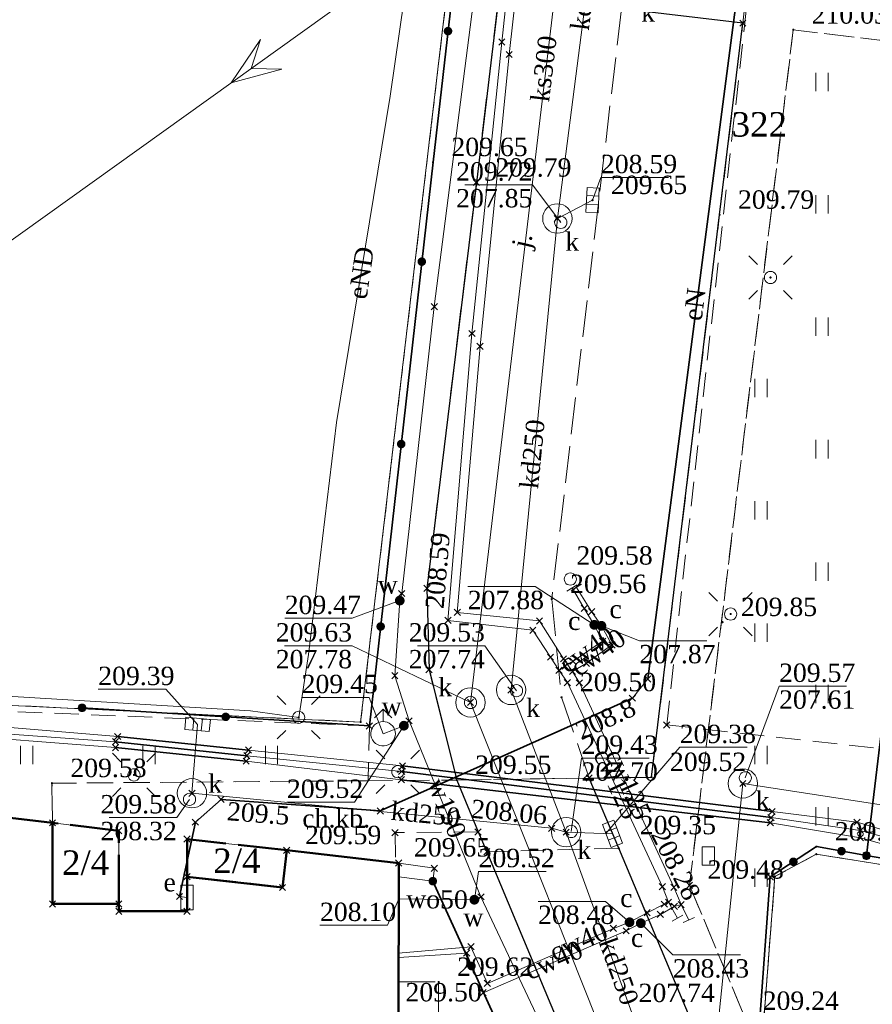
# Model space of a CAD drawing. Extents: x 7414218 to 7427513, y 5544630 to 5555035.
# Tile 12 of 46: x 7419563 to 7419598, y 5549513 to 5549553. Entities that reach past the tile are written whole.
import ezdxf
from ezdxf.enums import TextEntityAlignment as Align

# ---------------------------------------------------------------- set-up
doc = ezdxf.new("R2010")
doc.units = 0
for name, pattern in [('PRZER1-1', [1, 0.5, -0.5]), ('PRZER2-1', [1.5, 1, -0.5]), ('PRZER3-1', [2, 1.5, -0.5]), ('PRZER4-1', [2.5, 2, -0.5])]:
    doc.linetypes.add(name, pattern=pattern)
doc.layers.get('0').update_dxf_attribs({"linetype": 'CONTINUOUS'})
for name, color, linetype, lineweight in [('EGBA', 7, 'CONTINUOUS', 50), ('EGBA_O', 7, 'CONTINUOUS', 50), ('EGBN', 7, 'CONTINUOUS', 18), ('EGBP', 7, 'CONTINUOUS', 18), ('EGBU', 7, 'CONTINUOUS', 50), ('EGDE', 7, 'CONTINUOUS', 18), ('EGDE_O', 7, 'CONTINUOUS', 18), ('EGPG', 7, 'CONTINUOUS', 18), ('GUPPRZ_O', 7, 'CONTINUOUS', 18), ('GUPZCP', 7, 'CONTINUOUS', 18), ('OTDN', 7, 'CONTINUOUS', 18), ('OTKC', 7, 'CONTINUOUS', 18), ('OTKC_O', 7, 'CONTINUOUS', 18), ('OTKJ', 7, 'CONTINUOUS', 18), ('OTKJ_O', 7, 'CONTINUOUS', 18), ('OTKK', 7, 'CONTINUOUS', 25), ('OTKU', 7, 'CONTINUOUS', 18), ('OTOO', 7, 'CONTINUOUS', 35), ('OTRS', 7, 'CONTINUOUS', 13), ('OTRS_O', 7, 'CONTINUOUS', 13), ('OTZT', 7, 'CONTINUOUS', 18), ('SUEO', 7, 'CONTINUOUS', 18), ('SULO', 7, 'CONTINUOUS', 35), ('SUPK', 7, 'CONTINUOUS', 18), ('SUPW', 7, 'CONTINUOUS', 18), ('SUPW_O', 7, 'CONTINUOUS', 18)]:
    doc.layers.add(name, color=color, linetype=linetype, lineweight=lineweight)
for name, color, linetype, lineweight, true_color in [('EGUG', 7, 'CONTINUOUS', 18, 0x008000), ('GSPPRB', 7, 'CONTINUOUS', 18, 0x80ffff), ('SUCP', 7, 'CONTINUOUS', 18, 0xd200d2), ('SUCP_O', 7, 'CONTINUOUS', 18, 0xd200d2), ('SUCW', 7, 'CONTINUOUS', 18, 0xd200d2), ('SUCW_O', 7, 'CONTINUOUS', 18, 0xd200d2), ('SUEP', 1, 'CONTINUOUS', 18, 0xff0000), ('SUEP_O', 1, 'CONTINUOUS', 18, 0xff0000), ('SUES', 1, 'CONTINUOUS', 18, 0xff0000), ('SUES_O', 1, 'CONTINUOUS', 18, 0xff0000), ('SUKK', 7, 'CONTINUOUS', 18, 0x803300), ('SUKP', 7, 'CONTINUOUS', 18, 0x803300), ('SUKP_O', 7, 'CONTINUOUS', 18, 0x803300), ('SUWH', 5, 'CONTINUOUS', 18, 0x0000ff), ('SUWP', 5, 'CONTINUOUS', 18, 0x0000ff), ('SUWP_O', 5, 'CONTINUOUS', 18, 0x0000ff), ('SUWW', 5, 'CONTINUOUS', 18, 0x0000ff), ('SUWW_O', 5, 'CONTINUOUS', 18, 0x0000ff)]:
    doc.layers.add(name, color=color, linetype=linetype, lineweight=lineweight, true_color=true_color)
doc.styles.add('Times New Roman', font='times.ttf')

# ---------------------------------------------------------------- blocks, each defined once
blk = doc.blocks.new('GSPWPS1')
blk.add_hatch(color=0).paths.add_polyline_path([(-0.045, 0), (-0.043467, -0.011647), (-0.038971, -0.0225), (-0.03182, -0.03182), (-0.0225, -0.038971), (-0.011647, -0.043467), (0, -0.045), (0.011647, -0.043467), (0.0225, -0.038971), (0.03182, -0.03182), (0.038971, -0.0225), (0.043467, -0.011647), (0.045, 0), (0.043467, 0.011647), (0.038971, 0.0225), (0.03182, 0.03182), (0.0225, 0.038971), (0.011647, 0.043467), (0, 0.045), (-0.011647, 0.043467), (-0.0225, 0.038971), (-0.03182, 0.03182), (-0.038971, 0.0225), (-0.043467, 0.011647)])
blk = doc.blocks.new('GSSUTR1')
at = {"color": 0}
for points in [[(-0.25666, 0.36165), (-0.25666, -0.38835)], [(0.24334, -0.38835), (0.24334, 0.36165)]]:
    blk.add_lwpolyline(points, dxfattribs=at)
blk = doc.blocks.new('GUPIKP1_1')
at = {"color": 0}
blk.add_lwpolyline([(0, 0.25), (0.064705, 0.241481), (0.125, 0.216506), (0.176777, 0.176777), (0.216506, 0.125), (0.241481, 0.064705), (0.25, 0), (0.241481, -0.064705), (0.216506, -0.125), (0.176777, -0.176777), (0.125, -0.216506), (0.064705, -0.241481), (0, -0.25), (-0.064705, -0.241481), (-0.125, -0.216506), (-0.176777, -0.176777), (-0.216506, -0.125), (-0.241481, -0.064705), (-0.25, 0), (-0.241481, 0.064705), (-0.216506, 0.125), (-0.176777, 0.176777), (-0.125, 0.216506), (-0.064705, 0.241481)], close=True, dxfattribs=at)
blk = doc.blocks.new('GUPIKP1_3')
at = {"color": 0}
blk.add_lwpolyline([(0.375, -0.25), (-0.375, -0.25), (-0.375, 0.25), (0.375, 0.25)], close=True, dxfattribs=at)
blk = doc.blocks.new('GUPIWZ1_1')
at = {"color": 0}
blk.add_lwpolyline([(0, 0.25), (0.064705, 0.241481), (0.125, 0.216506), (0.176777, 0.176777), (0.216506, 0.125), (0.241481, 0.064705), (0.25, 0), (0.241481, -0.064705), (0.216506, -0.125), (0.176777, -0.176777), (0.125, -0.216506), (0.064705, -0.241481), (0, -0.25), (-0.064705, -0.241481), (-0.125, -0.216506), (-0.176777, -0.176777), (-0.216506, -0.125), (-0.241481, -0.064705), (-0.25, 0), (-0.241481, 0.064705), (-0.216506, 0.125), (-0.176777, 0.176777), (-0.125, 0.216506), (-0.064705, 0.241481)], close=True, dxfattribs=at)
blk = doc.blocks.new('GUPKKS1')
at = {"color": 0}
blk.add_lwpolyline([(0.5, -0.25), (-0.5, -0.25), (-0.5, 0.25), (0.5, 0.25)], close=True, dxfattribs=at)
for points in [[(-0.175, -0.25), (-0.175, 0.25)], [(0.175, -0.25), (0.175, 0.25)]]:
    blk.add_lwpolyline(points, dxfattribs=at)
blk = doc.blocks.new('GUPWZA1')
blk.add_hatch(color=0).paths.add_polyline_path([(-0.2, 0), (-0.193185, -0.051764), (-0.173205, -0.1), (-0.141421, -0.141421), (-0.1, -0.173205), (-0.051764, -0.193185), (0, -0.2), (0.051764, -0.193185), (0.1, -0.173205), (0.141421, -0.141421), (0.173205, -0.1), (0.193185, -0.051764), (0.2, 0), (0.193185, 0.051764), (0.173205, 0.1), (0.141421, 0.141421), (0.1, 0.173205), (0.051764, 0.193185), (0, 0.2), (-0.051764, 0.193185), (-0.1, 0.173205), (-0.141421, 0.141421), (-0.173205, 0.1), (-0.193185, 0.051764)])
blk = doc.blocks.new('GUPWDT1')
at = {"color": 0}
for points in [[(-0.353553, 0.646447), (0, 1), (0.353553, 0.646447)], [(0, 0.5), (0, 1)]]:
    blk.add_lwpolyline(points, dxfattribs=at)
blk.add_lwpolyline([(0, 0.5), (0.086824, 0.492404), (0.17101, 0.469846), (0.25, 0.433013), (0.321394, 0.383022), (0.383022, 0.321394), (0.433013, 0.25), (0.469846, 0.17101), (0.492404, 0.086824), (0.5, 0), (0.492404, -0.086824), (0.469846, -0.17101), (0.433013, -0.25), (0.377875, -0.32743), (0.309079, -0.393027), (0.229113, -0.444418), (0.140866, -0.479746), (0.047528, -0.497736), (-0.047528, -0.497736), (-0.140866, -0.479746), (-0.229113, -0.444418), (-0.309079, -0.393027), (-0.377875, -0.32743), (-0.433013, -0.25), (-0.4725, -0.163534), (-0.494911, -0.071157), (-0.499434, 0.023791), (-0.485906, 0.117879), (-0.454816, 0.207708), (-0.407288, 0.290028), (-0.34504, 0.361867), (-0.27032, 0.420627), (-0.185831, 0.464184), (-0.094626, 0.490964)], close=True, dxfattribs=at)
blk = doc.blocks.new('GUPESE1')
at = {"color": 0}
blk.add_lwpolyline([(-0.5, -0.25), (-0.5, 0.25), (0.5, 0.25), (0.5, -0.25)], close=True, dxfattribs=at)
blk = doc.blocks.new('GUPELA2')
blk.add_hatch(color=0).paths.add_polyline_path([(-0.001087, 0.044987), (0.011881, 0.043403), (0.021281, 0.03965), (0.030065, 0.033482), (0.038133, 0.023893), (0.043117, 0.012881), (0.044986, 0.001113), (0.044323, -0.007777), (0.040557, -0.019497), (0.033417, -0.030138), (0.024849, -0.037517), (0.013788, -0.042836), (0.002013, -0.044955), (-0.00982, -0.043916), (-0.020466, -0.040077), (-0.029541, -0.033946), (-0.036867, -0.025804), (-0.04187, -0.01649), (-0.04461, -0.005909), (-0.044532, 0.006476), (-0.041285, 0.017903), (-0.034764, 0.028574), (-0.024479, 0.03776), (-0.013449, 0.042943)])
at = {"color": 0}
for points in [[(-0.883883, 0.883883), (-0.53033, 0.53033)], [(0.883883, 0.883883), (0.53033, 0.53033)], [(-0.883883, -0.883883), (-0.53033, -0.53033)], [(0.883883, -0.883883), (0.53033, -0.53033)]]:
    blk.add_lwpolyline(points, dxfattribs=at)
blk = doc.blocks.new('GUPELA1')
at = {"color": 0}
blk.add_lwpolyline([(0, 0.25), (0.064705, 0.241481), (0.125, 0.216506), (0.176777, 0.176777), (0.216506, 0.125), (0.241481, 0.064705), (0.25, 0), (0.241481, -0.064705), (0.216506, -0.125), (0.176777, -0.176777), (0.125, -0.216506), (0.064705, -0.241481), (0, -0.25), (-0.064705, -0.241481), (-0.125, -0.216506), (-0.176777, -0.176777), (-0.216506, -0.125), (-0.241481, -0.064705), (-0.25, 0), (-0.241481, 0.064705), (-0.216506, 0.125), (-0.176777, 0.176777), (-0.125, 0.216506), (-0.064705, 0.241481)], close=True, dxfattribs=at)
blk = doc.blocks.new('GUPCZA1')
blk.add_hatch(color=0).paths.add_polyline_path([(-0.2, 0), (-0.193185, -0.051764), (-0.173205, -0.1), (-0.141421, -0.141421), (-0.1, -0.173205), (-0.051764, -0.193185), (0, -0.2), (0.051764, -0.193185), (0.1, -0.173205), (0.141421, -0.141421), (0.173205, -0.1), (0.193185, -0.051764), (0.2, 0), (0.193185, 0.051764), (0.173205, 0.1), (0.141421, 0.141421), (0.1, 0.173205), (0.051764, 0.193185), (0, 0.2), (-0.051764, 0.193185), (-0.1, 0.173205), (-0.141421, 0.141421), (-0.173205, 0.1), (-0.193185, 0.051764)])
blk = doc.blocks.new('GUPZCP1')
at = {"color": 0}
blk.add_lwpolyline([(0, 0.25), (0, -0.25)], dxfattribs=at)
blk = doc.blocks.new('GEPPGD1_2')
blk.add_hatch(color=0).paths.add_polyline_path([(0, -0.045), (0.013906, -0.042798), (0.02645, -0.036406), (0.036406, -0.02645), (0.042798, -0.013906), (0.045, 0), (0.042798, 0.013906), (0.036406, 0.02645), (0.02645, 0.036406), (0.013906, 0.042798), (0, 0.045), (-0.013906, 0.042798), (-0.02645, 0.036406), (-0.036406, 0.02645), (-0.042798, 0.013906), (-0.045, 0), (-0.042798, -0.013906), (-0.036406, -0.02645), (-0.02645, -0.036406), (-0.013906, -0.042798)])
blk = doc.blocks.new('GSPPRB0')
at = {"color": 0, "lineweight": 18}
for points in [[(-0.12726, -0.12726), (0.12726, 0.12726)], [(-0.12726, 0.12726), (0.12726, -0.12726)]]:
    blk.add_lwpolyline(points, dxfattribs=at)
blk = doc.blocks.new('GSLKOG1')
blk.add_hatch(color=0).paths.add_polyline_path([(-0.175, 0), (-0.169037, -0.045293), (-0.151554, -0.0875), (-0.123744, -0.123744), (-0.0875, -0.151554), (-0.045293, -0.169037), (0, -0.175), (0.045293, -0.169037), (0.0875, -0.151554), (0.123744, -0.123744), (0.151554, -0.0875), (0.169037, -0.045293), (0.175, 0), (0.169037, 0.045293), (0.151554, 0.0875), (0.123744, 0.123744), (0.0875, 0.151554), (0.045293, 0.169037), (0, 0.175), (-0.045293, 0.169037), (-0.0875, 0.151554), (-0.123744, 0.123744), (-0.151554, 0.0875), (-0.169037, 0.045293)])
blk = doc.blocks.new('KOLO')
blk.add_hatch(color=0).paths.add_polyline_path([(-0.175, 0), (-0.169037, -0.045293), (-0.151554, -0.0875), (-0.123744, -0.123744), (-0.0875, -0.151554), (-0.045293, -0.169037), (0, -0.175), (0.045293, -0.169037), (0.0875, -0.151554), (0.123744, -0.123744), (0.151554, -0.0875), (0.169037, -0.045293), (0.175, 0), (0.169037, 0.045293), (0.151554, 0.0875), (0.123744, 0.123744), (0.0875, 0.151554), (0.045293, 0.169037), (0, 0.175), (-0.045293, 0.169037), (-0.0875, 0.151554), (-0.123744, 0.123744), (-0.151554, 0.0875), (-0.169037, 0.045293)])
blk = doc.blocks.new('SUEP3')
at = {"color": 0}
blk.add_lwpolyline([(0, 0), (-1, -0.75), (1, 0), (-1, 0.75)], close=True, dxfattribs=at)

msp = doc.modelspace()

# ---------------------------------------------------------------- linework, layer by layer
at = {"layer": 'EGBA', "linetype": 'PRZER4-1', "lineweight": 50, "elevation": 10.18}
for points in [[(7419567.02, 5549520.03), (7419564.31, 5549520.35), (7419564.31, 5549517.04), (7419567.02, 5549517.04)], [(7419573.88, 5549519.23), (7419569.81, 5549519.69), (7419569.81, 5549518.15), (7419573.71, 5549517.71)]]:
    msp.add_lwpolyline(points, close=True, dxfattribs=at)
at = {"layer": 'EGBN', "linetype": 'Continuous', "lineweight": 18, "elevation": 10.18}
msp.add_lwpolyline([(7419573.88, 5549519.23), (7419573.71, 5549517.71), (7419569.81, 5549518.15), (7419569.81, 5549516.74), (7419567.02, 5549516.74), (7419567.02, 5549517.04), (7419564.31, 5549517.04), (7419564.31, 5549520.35), (7419558.41, 5549521.05), (7419558.39, 5549492.58), (7419560.05, 5549492.58), (7419560.06, 5549490.14), (7419566.88, 5549490.24), (7419566.87, 5549485.94), (7419577.28, 5549488.52), (7419575.33, 5549496.62), (7419572.33, 5549496.6), (7419572.32, 5549498.5), (7419576.52, 5549498.52), (7419576.51, 5549501.72), (7419578.43, 5549501.72), (7419578.46, 5549518.71)], close=True, dxfattribs=at)
at = {"layer": 'EGBP', "linetype": 'PRZER2-1', "lineweight": 18, "elevation": 10.18}
msp.add_lwpolyline([(7419617.24, 5549520.35), (7419623.52, 5549519.65), (7419624.11, 5549524.97), (7419626.44, 5549524.71), (7419629.39, 5549524.43), (7419635, 5549575), (7419632.06, 5549575.33), (7419616.61, 5549577.04), (7419612.16, 5549577.51), (7419611.65, 5549577.57), (7419610.7, 5549571.15), (7419611.46, 5549571.11), (7419611.39, 5549570.5), (7419610.5, 5549562.51), (7419598.88, 5549563.7), (7419598.07, 5549556.08), (7419593, 5549556.64), (7419589.41, 5549524.35), (7419601.76, 5549522.98), (7419602.45, 5549529.25), (7419606.83, 5549528.76), (7419606.95, 5549530.69), (7419618.06, 5549525.63)], close=True, dxfattribs=at)
at = {"layer": 'EGBU', "linetype": 'Continuous', "lineweight": 50, "elevation": 10.18}
msp.add_lwpolyline([(7419573.88, 5549519.23), (7419573.71, 5549517.71), (7419569.81, 5549518.15), (7419569.81, 5549516.74), (7419567.02, 5549516.74), (7419567.02, 5549517.04), (7419564.31, 5549517.04), (7419564.31, 5549520.35), (7419558.41, 5549521.05), (7419558.38, 5549485.9), (7419566.87, 5549485.94), (7419577.28, 5549488.52), (7419575.33, 5549496.62), (7419572.33, 5549496.6), (7419572.32, 5549498.5), (7419578.42, 5549498.53), (7419578.46, 5549518.71)], close=True, dxfattribs=at)
at = {"layer": 'EGDE', "linetype": 'Continuous', "lineweight": 18, "elevation": 10.22}
for points in [[(7419584.48, 5549588.54), (7419590.93, 5549644.33), (7419562.5, 5549640.55), (7419548.95, 5549525.8), (7419576.9, 5549524.47), (7419583.97, 5549584.15)], [(7419584.48, 5549588.54), (7419583.97, 5549584.15), (7419576.9, 5549524.47), (7419548.95, 5549525.8), (7419545.1, 5549496.74), (7419544.93, 5549489.31), (7419544.8, 5549485.24), (7419544.69, 5549480.72), (7419544.89, 5549471.11), (7419565, 5549479.26), (7419573.33, 5549482.63), (7419584.47, 5549486.29), (7419591.52, 5549488.59), (7419593.29, 5549511.25), (7419593.83, 5549518.16), (7419595.52, 5549519.07), (7419603.49, 5549517.81), (7419614.36, 5549516.53), (7419624.13, 5549514.33), (7419632.7, 5549512.77), (7419633.93, 5549522.72), (7419641.13, 5549581.31), (7419641.23, 5549582.15)], [(7419660.8, 5549517.44), (7419655.34, 5549518.51), (7419646.21, 5549520.31), (7419633.93, 5549522.72), (7419632.7, 5549512.77), (7419624.13, 5549514.33), (7419614.36, 5549516.53), (7419603.49, 5549517.81), (7419595.52, 5549519.07), (7419593.83, 5549518.16), (7419593.29, 5549511.25), (7419606.11, 5549508.44), (7419612.4, 5549507.07), (7419623.07, 5549505.87), (7419627.28, 5549505.28), (7419641.46, 5549502.34), (7419654.23, 5549500.83), (7419657.28, 5549503.25)]]:
    msp.add_lwpolyline(points, close=True, dxfattribs=at)
at = {"layer": 'EGUG', "linetype": 'PRZER1-1', "lineweight": 18, "elevation": 10.08}
for points in [[(7419576.9, 5549524.47), (7419583.97, 5549584.15), (7419584.48, 5549588.54), (7419590.93, 5549644.33), (7419562.5, 5549640.55), (7419548.95, 5549525.8)], [(7419584.47, 5549486.29), (7419591.52, 5549488.59), (7419593.29, 5549511.25), (7419593.83, 5549518.16), (7419595.52, 5549519.07), (7419603.49, 5549517.81), (7419614.36, 5549516.53), (7419624.13, 5549514.33), (7419632.7, 5549512.77), (7419633.93, 5549522.72), (7419641.13, 5549581.31), (7419641.23, 5549582.15), (7419584.48, 5549588.54), (7419583.97, 5549584.15), (7419576.9, 5549524.47), (7419548.95, 5549525.8), (7419545.1, 5549496.74), (7419544.93, 5549489.31), (7419544.8, 5549485.24), (7419544.69, 5549480.72), (7419544.89, 5549471.11), (7419565, 5549479.26), (7419573.33, 5549482.63)], [(7419624.13, 5549514.33), (7419614.36, 5549516.53), (7419603.49, 5549517.81), (7419595.52, 5549519.07), (7419593.83, 5549518.16), (7419593.29, 5549511.25), (7419606.11, 5549508.44), (7419612.4, 5549507.07), (7419623.07, 5549505.87), (7419627.28, 5549505.28), (7419641.46, 5549502.34), (7419654.23, 5549500.83), (7419657.28, 5549503.25), (7419660.8, 5549517.44), (7419655.34, 5549518.51), (7419646.21, 5549520.31), (7419633.93, 5549522.72), (7419632.7, 5549512.77)]]:
    msp.add_lwpolyline(points, close=True, dxfattribs=at)
at = {"layer": 'GUPPRZ_O', "linetype": 'Continuous', "lineweight": 13, "elevation": 10.8, "flags": 128}
for points in [[(7419585.08, 5549544.88), (7419583.92, 5549546.415), (7419581.16, 5549546.415)], [(7419586.38, 5549545.79), (7419586.72, 5549546.718), (7419589.48, 5549546.718)], [(7419586.45, 5549528.44), (7419584.04, 5549530.002), (7419581.28, 5549530.002)], [(7419578.5, 5549529.43), (7419576.56, 5549528.708), (7419573.8, 5549528.708)], [(7419586.74, 5549528.4), (7419588.29, 5549527.792), (7419591.05, 5549527.792)], [(7419581.39, 5549525.27), (7419576.55, 5549527.585), (7419573.79, 5549527.585)], [(7419583.27, 5549525.75), (7419581.98, 5549527.585), (7419579.22, 5549527.585)], [(7419592.62, 5549522.19), (7419594, 5549525.935), (7419596.76, 5549525.935)], [(7419570.24, 5549524.37), (7419568.94, 5549525.807), (7419566.18, 5549525.807)], [(7419577.82, 5549523.99), (7419577.25, 5549525.477), (7419574.49, 5549525.477)], [(7419578.67, 5549524.32), (7419576.65, 5549521.197), (7419573.89, 5549521.197)], [(7419586.92, 5549519.91), (7419589.94, 5549523.437), (7419592.7, 5549523.437)], [(7419585.51, 5549520), (7419585.93, 5549522.995), (7419588.69, 5549522.995)], [(7419569.91, 5549521.31), (7419569.39, 5549520.565), (7419566.63, 5549520.565)], [(7419581.55, 5549517.21), (7419581.72, 5549518.368), (7419584.48, 5549518.368)], [(7419578.46, 5549517.25), (7419578, 5549516.168), (7419575.24, 5549516.168)], [(7419587.89, 5549516.29), (7419586.91, 5549517.142), (7419584.15, 5549517.142)], [(7419588.35, 5549516.25), (7419589.66, 5549514.952), (7419592.42, 5549514.952)]]:
    msp.add_lwpolyline(points, dxfattribs=at)
at = {"layer": 'OTDN', "linetype": 'Continuous', "lineweight": 18, "elevation": 10.18}
msp.add_lwpolyline([(7419579.85, 5549517.97), (7419578.46, 5549518.15), (7419578.46, 5549518.71), (7419579.917, 5549518.496)], close=True, dxfattribs=at)
at = {"layer": 'OTKC', "linetype": 'PRZER2-1', "lineweight": 18, "elevation": 10.18}
for points in [[(7419590.48, 5549512.11), (7419587.45, 5549519.31), (7419586.24, 5549522.18), (7419588.79, 5549522.22), (7419591.57, 5549545.19), (7419592.52, 5549553.02), (7419592.85, 5549555.91)], [(7419604.28, 5549551.57), (7419594.58, 5549552.75), (7419590.34, 5549517.8), (7419592.58, 5549512.46)]]:
    msp.add_lwpolyline(points, dxfattribs=at)
msp.add_lwpolyline([(7419587.45, 5549519.31), (7419582.06, 5549519.17), (7419581.7, 5549519.98), (7419578.31, 5549519.95), (7419578.33, 5549518.725), (7419573.88, 5549519.23), (7419569.81, 5549519.69), (7419569.81, 5549518.15), (7419569.81, 5549516.74), (7419567.02, 5549516.74), (7419567.02, 5549517.04), (7419567.02, 5549520.03), (7419564.31, 5549520.35), (7419564.29, 5549521.97), (7419577.21, 5549522.07), (7419580.83, 5549522.1), (7419586.24, 5549522.18)], close=True, dxfattribs=at)
at = {"layer": 'OTKJ', "linetype": 'PRZER3-1', "lineweight": 18, "elevation": 10.18}
msp.add_lwpolyline([(7419584.71, 5549529.49), (7419585.11, 5549525.48), (7419586.24, 5549522.18), (7419580.83, 5549522.1), (7419579.7, 5549526.6), (7419579.61, 5549529.93), (7419581.63, 5549546.51), (7419583.87, 5549565.17), (7419585.23, 5549576.35), (7419590.3, 5549576.35), (7419590.22, 5549575.71), (7419590.1, 5549574.64), (7419589.25, 5549567.77), (7419588.78, 5549563.46), (7419587.9, 5549556.55), (7419587.56, 5549553.61)], close=True, dxfattribs=at)
at = {"layer": 'OTKK', "linetype": 'Continuous', "lineweight": 25, "elevation": 10.18}
msp.add_lwpolyline([(7419583.87, 5549565.17), (7419581.63, 5549546.51), (7419579.61, 5549529.93), (7419579.7, 5549526.6), (7419580.83, 5549522.1), (7419581.7, 5549519.98), (7419582.06, 5549519.17), (7419586.17, 5549509.34), (7419587.79, 5549506.26), (7419589.72, 5549503.95), (7419591.64, 5549502), (7419592.17, 5549508.76), (7419591.86, 5549509.38), (7419590.48, 5549512.11), (7419587.45, 5549519.31), (7419586.24, 5549522.18), (7419588.79, 5549522.22), (7419591.57, 5549545.19), (7419592.52, 5549553.02), (7419587.56, 5549553.61)], dxfattribs=at)
at = {"layer": 'OTKU', "linetype": 'PRZER3-1', "lineweight": 18, "elevation": 10.18}
msp.add_lwpolyline([(7419580.09, 5549508.31), (7419578.43, 5549508.31), (7419578.45, 5549513.85), (7419580.09, 5549513.85)], close=True, dxfattribs=at)
at = {"layer": 'OTOO', "linetype": 'Continuous', "lineweight": 35, "elevation": 10.18}
for points in [[(7419565.52, 5549525.05), (7419577.26, 5549524.31), (7419579.86, 5549547.34), (7419581.94, 5549565.5), (7419583.97, 5549583.38), (7419586.18, 5549602.37), (7419588.48, 5549621.66), (7419591.01, 5549644.3)], [(7419597.57, 5549519.01), (7419599.65, 5549536.35)], [(7419633.7, 5549522.75), (7419632.45, 5549512.99), (7419614.75, 5549516.05), (7419597.57, 5549519.01)], [(7419589.38, 5549463.31), (7419590.11, 5549473.61), (7419591.19, 5549485.95), (7419591.48, 5549488.61), (7419593.64, 5549518.14), (7419595.53, 5549519.38), (7419597.57, 5549519.01)], [(7419579.85, 5549517.97), (7419583.01, 5549511.03), (7419583.04, 5549507.92)]]:
    msp.add_lwpolyline(points, dxfattribs=at)
at = {"layer": 'OTZT', "linetype": 'PRZER2-1', "lineweight": 18, "elevation": 10.1}
for points in [[(7419592.58, 5549512.46), (7419590.34, 5549517.8), (7419594.58, 5549552.75), (7419604.28, 5549551.57)], [(7419549.4, 5549525.43), (7419577.26, 5549524.31), (7419577.21, 5549522.07), (7419564.29, 5549521.97), (7419564.31, 5549520.35), (7419558.41, 5549521.05)], [(7419607.07, 5549517.37), (7419597.57, 5549519.01), (7419595.53, 5549519.38), (7419593.64, 5549518.14), (7419591.48, 5549488.61), (7419582.87, 5549485.73), (7419572.82, 5549482.43), (7419566.84, 5549480.1)]]:
    msp.add_lwpolyline(points, dxfattribs=at)
at = {"layer": 'SUCP', "linetype": 'Continuous', "lineweight": 18, "elevation": 10.14}
for points in [[(7419585.01, 5549526.58), (7419584.66, 5549527.12), (7419583.94, 5549528.22), (7419580.47, 5549528.62), (7419581.45, 5549540.34), (7419582.67, 5549552.25), (7419583.94, 5549564.17), (7419585.59, 5549576.22), (7419590.84, 5549575.56)], [(7419585.56, 5549526.54), (7419585.19, 5549527.05), (7419584.21, 5549528.6), (7419580.85, 5549528.95), (7419581.78, 5549539.82), (7419582.97, 5549551.74), (7419584.3, 5549563.65), (7419585.86, 5549575.67), (7419590.888, 5549575.093)], [(7419585.54, 5549529.95), (7419586.04, 5549529.11), (7419586.45, 5549528.44), (7419586.79, 5549527.77), (7419585.58, 5549526.95), (7419585.26, 5549526.76), (7419585.01, 5549526.58)], [(7419585.72, 5549529.97), (7419586.34, 5549528.98), (7419586.74, 5549528.4), (7419587.17, 5549527.62), (7419586.13, 5549526.87), (7419585.56, 5549526.54)], [(7419589.48, 5549517.11), (7419589.23, 5549517.74), (7419585.35, 5549526.08), (7419585.01, 5549526.58)], [(7419590, 5549517.01), (7419589.7, 5549517.72), (7419585.84, 5549526.07), (7419585.56, 5549526.54)], [(7419578.45, 5549515.03), (7419581.41, 5549515.29), (7419582.08, 5549513.79), (7419587.23, 5549516.04), (7419587.89, 5549516.29), (7419588.61, 5549516.68), (7419589.31, 5549517.03), (7419589.48, 5549517.11)], [(7419589.48, 5549517.11), (7419589.85, 5549516.46)], [(7419578.45, 5549514.85), (7419581.23, 5549515.03), (7419581.91, 5549513.41), (7419587.75, 5549515.94), (7419588.35, 5549516.25), (7419589.15, 5549516.61), (7419589.72, 5549516.94), (7419590, 5549517.01)], [(7419590.31, 5549516.38), (7419590, 5549517.01)]]:
    msp.add_lwpolyline(points, dxfattribs=at)
at = {"layer": 'SUEP', "linetype": 'Continuous', "lineweight": 18, "elevation": 10.14}
for points in [[(7417746.358, 5549831.463), (7418038.81, 5549766.35), (7418280.02, 5549712.495), (7418523.432, 5549585.319), (7418752.973, 5549465.244), (7418900.78, 5549387.21), (7419156.21, 5549254.06), (7419188.28, 5549274.74), (7419308.66, 5549362.72), (7419462.94, 5549472.73), (7419590.72, 5549564.27), (7419591.77, 5549565.02)], [(7419582.09, 5549579.02), (7419582.28, 5549578.92), (7419578.11, 5549550.04), (7419575.92, 5549536.71), (7419574.77, 5549527.23), (7419574.37, 5549524.66), (7419572.4, 5549524.92), (7419561.76, 5549525.57), (7419523.01, 5549528.33), (7419517.32, 5549530.65), (7419514.73, 5549530.14)], [(7419548.836, 5549514.06), (7419549.961, 5549519.819), (7419550.164, 5549524.279), (7419551.642, 5549525.162), (7419566.976, 5549523.877), (7419572.322, 5549523.323), (7419578.613, 5549522.674), (7419593.718, 5549520.814), (7419597.186, 5549520.377), (7419599.092, 5549519.813), (7419602.219, 5549519.42), (7419623.589, 5549517.246), (7419629.852, 5549516.385), (7419630.785, 5549516.715), (7419631.087, 5549517.572), (7419633.249, 5549534.902), (7419634.99, 5549547.315), (7419635.664, 5549553.345), (7419637.39, 5549573.58), (7419637.97, 5549574.19)], [(7419569.81, 5549517.3), (7419569.5, 5549517.34), (7419570.15, 5549520.38), (7419571.2, 5549521.31), (7419577.705, 5549520.836), (7419588.006, 5549525.443), (7419588.633, 5549526.228), (7419592.632, 5549556.813), (7419593.553, 5549559.066), (7419593.801, 5549560.452), (7419593.97, 5549561.61), (7419595.61, 5549561.28)], [(7419548.836, 5549514.06), (7419550.428, 5549520.012), (7419550.497, 5549524.106), (7419551.693, 5549524.764), (7419566.885, 5549523.666), (7419572.253, 5549523.095), (7419578.582, 5549522.449), (7419593.673, 5549520.563), (7419597.316, 5549520.038), (7419598.925, 5549519.605), (7419602.265, 5549519.178), (7419623.665, 5549516.942), (7419629.758, 5549516.149), (7419630.937, 5549516.534), (7419631.414, 5549517.838), (7419633.575, 5549535.092), (7419633.777, 5549535.199)], [(7419633.777, 5549535.199), (7419631.664, 5549517.65), (7419631.031, 5549516.276), (7419629.779, 5549515.922), (7419623.657, 5549516.714), (7419602.25, 5549518.957), (7419598.79, 5549519.328), (7419597.327, 5549519.742), (7419593.645, 5549520.357), (7419578.563, 5549522.114), (7419572.224, 5549522.87), (7419566.885, 5549523.426), (7419552.028, 5549524.579), (7419550.875, 5549523.888), (7419550.662, 5549522.413), (7419549.66, 5549520.76)]]:
    msp.add_lwpolyline(points, dxfattribs=at)
at = {"layer": 'SUKP', "linetype": 'Continuous', "lineweight": 18, "elevation": 10.14}
for points in [[(7419587.29, 5549563.23), (7419584.94, 5549545.04)], [(7419587.73, 5549509.36), (7419581.39, 5549525.27), (7419584.9, 5549554.76)], [(7419584.94, 5549545.04), (7419586.38, 5549545.79)], [(7419585.3, 5549519.97), (7419583.05, 5549525.78), (7419584.94, 5549545.04)], [(7419570.01, 5549521.56), (7419570.24, 5549524.37)], [(7419588.03, 5549499.07), (7419590.15, 5549498.93), (7419592.52, 5549521.96), (7419601.01, 5549520.65)], [(7419585.3, 5549519.97), (7419584.71, 5549520.13), (7419570.01, 5549521.56)], [(7419585.3, 5549519.97), (7419589.45, 5549508.55)], [(7419585.3, 5549519.97), (7419587.19, 5549519.9)]]:
    msp.add_lwpolyline(points, dxfattribs=at)
at = {"layer": 'SULO', "linetype": 'Continuous', "lineweight": 35, "elevation": 10.12}
for points in [[(7419588.633, 5549526.228), (7419592.632, 5549556.813), (7419593.553, 5549559.066)], [(7419569.5, 5549517.34), (7419570.15, 5549520.38), (7419571.2, 5549521.31), (7419577.705, 5549520.836), (7419588.006, 5549525.443)], [(7419566.885, 5549523.666), (7419572.253, 5549523.095)], [(7419566.976, 5549523.877), (7419572.322, 5549523.323)], [(7419566.885, 5549523.426), (7419572.224, 5549522.87)], [(7419578.582, 5549522.449), (7419593.673, 5549520.563)], [(7419578.613, 5549522.674), (7419593.718, 5549520.814)], [(7419578.563, 5549522.114), (7419593.645, 5549520.357)]]:
    msp.add_lwpolyline(points, dxfattribs=at)
at = {"layer": 'SUPK', "linetype": 'Continuous', "lineweight": 18, "elevation": 10.14}
for points in [[(7419584.94, 5549544.44, -1), (7419584.94, 5549545.64, -1)], [(7419583.05, 5549525.18, -1), (7419583.05, 5549526.38, -1)], [(7419581.39, 5549524.67, -1), (7419581.39, 5549525.87, -1)], [(7419592.52, 5549521.36, -1), (7419592.52, 5549522.56, -1)], [(7419570.01, 5549520.96, -1), (7419570.01, 5549522.16, -1)], [(7419585.3, 5549519.37, -1), (7419585.3, 5549520.57, -1)]]:
    msp.add_lwpolyline(points, format="xyb", close=True, dxfattribs=at)
at = {"layer": 'SUWP', "linetype": 'Continuous', "lineweight": 18, "elevation": 10.14}
for points in [[(7419583.88, 5549572.68), (7419581.55, 5549554.25), (7419579.91, 5549541.44), (7419578.58, 5549529.72), (7419578.5, 5549529.43), (7419578.3, 5549526.36), (7419578.88, 5549524.52)], [(7419578.67, 5549524.32), (7419577.82, 5549523.99)], [(7419578.88, 5549524.52), (7419578.67, 5549524.32)], [(7419578.88, 5549524.52), (7419581.82, 5549517.33)], [(7419578.46, 5549517.25), (7419581.55, 5549517.21), (7419581.82, 5549517.33)], [(7419581.82, 5549517.33), (7419585.65, 5549509.18), (7419584.72, 5549497.62), (7419589.26, 5549492.46), (7419586.64, 5549460.76), (7419602.5, 5549457.03), (7419643.77, 5549447.5), (7419645.68, 5549447.1)]]:
    msp.add_lwpolyline(points, dxfattribs=at)

# ---------------------------------------------------------------- block references
at = {"layer": 'EGPG', "linetype": 'Continuous', "lineweight": 18}
for p in [(7419576.9, 5549524.47, 10.24), (7419595.52, 5549519.07, 10.24), (7419593.83, 5549518.16, 10.24)]:
    msp.add_blockref('GEPPGD1_2', p, dxfattribs=at)
at = {"layer": 'GSPPRB', "linetype": 'Continuous', "lineweight": 18}
for p in [(7419592.52, 5549553.02, 10.28), (7419582.67, 5549552.25, 10.28), (7419582.97, 5549551.74, 10.28), (7419581.63, 5549546.51, 10.28), (7419584.94, 5549545.04, 10.28), (7419579.91, 5549541.44, 10.28), (7419581.45, 5549540.34, 10.28), (7419581.78, 5549539.82, 10.28), (7419579.61, 5549529.93, 10.28), (7419578.58, 5549529.72, 10.28), (7419586.04, 5549529.11, 10.28), (7419580.47, 5549528.62, 10.28), (7419580.85, 5549528.95, 10.28), (7419584.21, 5549528.6, 10.28), (7419586.34, 5549528.98, 10.28), (7419583.94, 5549528.22, 10.28), (7419586.79, 5549527.77, 10.28), (7419587.17, 5549527.62, 10.28), (7419584.66, 5549527.12, 10.28), (7419585.19, 5549527.05, 10.28), (7419579.7, 5549526.6, 10.28), (7419585.01, 5549526.58, 10.28), (7419585.26, 5549526.76, 10.28), (7419585.58, 5549526.95, 10.28), (7419586.13, 5549526.87, 10.28), (7419578.3, 5549526.36, 10.28), (7419585.56, 5549526.54, 10.28), (7419588.633, 5549526.228, 10.28), (7419583.05, 5549525.78, 10.28), (7419585.35, 5549526.08, 10.28), (7419585.84, 5549526.07, 10.28), (7419588.006, 5549525.443, 10.28), (7419565.52, 5549525.05, 10.28), (7419581.39, 5549525.27, 10.28), (7419577.26, 5549524.31, 10.28), (7419578.88, 5549524.52, 10.28), (7419589.41, 5549524.35, 10.28), (7419566.976, 5549523.877, 10.28), (7419566.885, 5549523.666, 10.28), (7419566.885, 5549523.426, 10.28), (7419572.253, 5549523.095, 10.28), (7419572.322, 5549523.323, 10.28), (7419572.224, 5549522.87, 10.28), (7419578.613, 5549522.674, 10.28), (7419578.582, 5549522.449, 10.28), (7419586.24, 5549522.18, 10.28), (7419578.563, 5549522.114, 10.28), (7419592.52, 5549521.96, 10.28), (7419570.01, 5549521.56, 10.28), (7419571.2, 5549521.31, 10.28), (7419577.705, 5549520.836, 10.28), (7419593.673, 5549520.563, 10.28), (7419593.718, 5549520.814, 10.28), (7419564.31, 5549520.35, 10.28), (7419570.15, 5549520.38, 10.28), (7419593.645, 5549520.357, 10.28), (7419597.186, 5549520.377, 10.28), (7419567.02, 5549520.03, 10.28), (7419578.31, 5549519.95, 10.28), (7419581.7, 5549519.98, 10.28), (7419584.71, 5549520.13, 10.28), (7419585.3, 5549519.97, 10.28), (7419597.316, 5549520.038, 10.28), (7419597.327, 5549519.742, 10.28), (7419569.81, 5549519.69, 10.28), (7419573.88, 5549519.23, 10.28), (7419582.06, 5549519.17, 10.28), (7419597.57, 5549519.01, 10.28), (7419578.46, 5549518.71, 10.28), (7419569.81, 5549518.15, 10.28), (7419579.917, 5549518.496, 10.28), (7419593.64, 5549518.14, 10.28), (7419579.85, 5549517.97, 10.28), (7419589.23, 5549517.74, 10.28), (7419590.34, 5549517.8, 10.28), (7419569.5, 5549517.34, 10.28), (7419573.71, 5549517.71, 10.28), (7419581.82, 5549517.33, 10.28), (7419589.7, 5549517.72, 10.28), (7419564.31, 5549517.04, 10.28), (7419567.02, 5549517.04, 10.28), (7419567.02, 5549517.04, 10.28), (7419589.31, 5549517.03, 10.28), (7419589.48, 5549517.11, 10.28), (7419589.72, 5549516.94, 10.28), (7419590, 5549517.01, 10.28), (7419567.02, 5549516.74, 10.28), (7419569.81, 5549516.74, 10.28), (7419588.61, 5549516.68, 10.28), (7419589.15, 5549516.61, 10.28), (7419587.23, 5549516.04, 10.28), (7419587.75, 5549515.94, 10.28), (7419581.23, 5549515.03, 10.28), (7419581.41, 5549515.29, 10.28), (7419582.08, 5549513.79, 10.28), (7419581.91, 5549513.41, 10.28)]:
    msp.add_blockref('GSPPRB0', p, dxfattribs=at)
at = {"layer": 'GUPZCP', "linetype": 'Continuous', "lineweight": 18}
for p, rotation in [((7419585.54, 5549529.95, 10.16), 300.8936534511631), ((7419585.72, 5549529.97, 10.16), 302.1761717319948), ((7419589.85, 5549516.46, 10.16), 119.7079344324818), ((7419590.31, 5549516.38, 10.16), 114.5267988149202)]:
    msp.add_blockref('GUPZCP1', p, dxfattribs=dict(at, rotation=rotation))
at = {"layer": 'OTOO', "linetype": 'Continuous', "lineweight": 35}
for name, p, rotation in [('KOLO', (7419580.473, 5549552.694, 10.18), 83.46596150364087), ('KOLO', (7419580.473, 5549552.694, 10.18), 83.46596150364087), ('KOLO', (7419579.401, 5549543.278, 10.18), 83.55879611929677), ('KOLO', (7419579.401, 5549543.278, 10.18), 83.55879611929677), ('KOLO', (7419578.56, 5549535.825, 10.18), 83.55879611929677), ('KOLO', (7419578.56, 5549535.825, 10.18), 83.55879611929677), ('KOLO', (7419577.719, 5549528.372, 10.18), 83.55879611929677), ('KOLO', (7419577.719, 5549528.372, 10.18), 83.55879611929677), ('GSLKOG1', (7419565.52, 5549525.05, 10.18), 356.3932828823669), ('KOLO', (7419571.39, 5549524.68, 10.18), 356.3932828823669), ('KOLO', (7419571.39, 5549524.68, 10.18), 356.3932828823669), ('KOLO', (7419596.55, 5549519.195, 10.18), 349.7198712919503), ('KOLO', (7419596.55, 5549519.195, 10.18), 349.7198712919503), ('GSLKOG1', (7419597.57, 5549519.01, 10.18), 349.7198712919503), ('GSLKOG1', (7419597.57, 5549519.01, 10.18), 170.2242939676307), ('GSLKOG1', (7419597.57, 5549519.01, 10.18), 83.1598324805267), ('KOLO', (7419594.585, 5549518.76, 10.18), 33.2682657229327), ('KOLO', (7419594.585, 5549518.76, 10.18), 33.2682657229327), ('GSLKOG1', (7419579.85, 5549517.97, 10.18), 294.4812648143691), ('KOLO', (7419581.43, 5549514.5, 10.18), 294.4812648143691), ('KOLO', (7419581.43, 5549514.5, 10.18), 294.4812648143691)]:
    msp.add_blockref(name, p, dxfattribs=dict(at, rotation=rotation))
at = {"layer": 'OTRS', "linetype": 'Continuous', "lineweight": 13}
for p in [(7419594.58, 5549552.75, 10.08), (7419579.86, 5549547.34, 10.08), (7419581.65, 5549546.5, 10.08), (7419586.38, 5549545.79, 10.08), (7419591.57, 5549545.19, 10.08), (7419584.71, 5549529.49, 10.08), (7419591.69, 5549528.55, 10.08), (7419585.11, 5549525.48, 10.08), (7419564.29, 5549521.97, 10.08), (7419580.83, 5549522.1, 10.08), (7419588.79, 5549522.22, 10.08), (7419573.88, 5549519.23, 10.08), (7419587.45, 5549519.31, 10.08), (7419595.53, 5549519.38, 10.08), (7419578.33, 5549518.725, 10.08), (7419590.33, 5549517.82, 10.08), (7419580.09, 5549513.85, 10.08)]:
    msp.add_blockref('GSPWPS1', p, dxfattribs=at)
at = {"layer": 'OTZT', "linetype": 'Continuous', "lineweight": 18}
for p in [(7419595.765, 5549550.63, 10.1), (7419595.765, 5549545.63, 10.1), (7419595.765, 5549540.63, 10.1), (7419593.265, 5549538.13, 10.1), (7419595.765, 5549535.63, 10.1), (7419593.265, 5549533.13, 10.1), (7419595.765, 5549530.63, 10.1), (7419593.265, 5549528.13, 10.1), (7419595.765, 5549525.63, 10.1), (7419563.265, 5549523.13, 10.1), (7419568.265, 5549523.13, 10.1), (7419573.265, 5549523.13, 10.1), (7419593.265, 5549523.13, 10.1), (7419595.765, 5549520.63, 10.1), (7419593.265, 5549518.13, 10.1)]:
    msp.add_blockref('GSSUTR1', p, dxfattribs=at)
at = {"layer": 'SUCW', "linetype": 'Continuous', "lineweight": 18}
for p in [(7419586.45, 5549528.44, 10.16), (7419586.74, 5549528.4, 10.16), (7419587.89, 5549516.29, 10.16), (7419588.35, 5549516.25, 10.16)]:
    msp.add_blockref('GUPCZA1', p, dxfattribs=at)
at = {"layer": 'SUEO', "linetype": 'Continuous', "lineweight": 18}
for name, p in [('GUPELA2', (7419593.65, 5549542.63, 10.15)), ('GUPELA1', (7419593.65, 5549542.63, 10.16)), ('GUPELA2', (7419592.02, 5549528.88, 10.15)), ('GUPELA1', (7419592.02, 5549528.88, 10.16)), ('GUPELA2', (7419574.37, 5549524.66, 10.15)), ('GUPELA1', (7419574.37, 5549524.66, 10.16)), ('GUPELA2', (7419567.64, 5549522.31, 10.15)), ('GUPELA2', (7419578.42, 5549522.44, 10.15)), ('GUPELA1', (7419578.42, 5549522.44, 10.16)), ('GUPELA1', (7419567.64, 5549522.31, 10.16))]:
    msp.add_blockref(name, p, dxfattribs=at)
at = {"layer": 'SUEP', "linetype": 'Continuous', "lineweight": 18, "rotation": 215.6173399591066}
msp.add_blockref('SUEP3', (7419572.429, 5549551.167, 10.14), dxfattribs=at)
at = {"layer": 'SUES', "linetype": 'Continuous', "lineweight": 18, "rotation": 269.9999974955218}
msp.add_blockref('GUPESE1', (7419569.81, 5549517.3, 10.16), dxfattribs=at)
at = {"layer": 'SUKK', "linetype": 'Continuous', "lineweight": 18}
for p, rotation in [((7419586.38, 5549545.79, 10.16), 87.12000907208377), ((7419570.24, 5549524.37, 10.16), 174.8379975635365), ((7419587.19, 5549519.9, 10.16), 290.7890032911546)]:
    msp.add_blockref('GUPKKS1', p, dxfattribs=dict(at, rotation=rotation))
at = {"layer": 'SUPK', "linetype": 'Continuous', "lineweight": 18}
msp.add_blockref('GUPIKP1_1', (7419585.47, 5549530.31, 10.16), dxfattribs=at)
at = {"layer": 'SUPK', "linetype": 'Continuous', "lineweight": 18, "rotation": 269.9999974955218}
msp.add_blockref('GUPIKP1_3', (7419591.11, 5549519, 10.16), dxfattribs=at)
at = {"layer": 'SUPW', "linetype": 'Continuous', "lineweight": 18}
for p in [(7419585.08, 5549544.88, 10.18), (7419583.27, 5549525.75, 10.18), (7419581.39, 5549525.27, 10.18), (7419592.62, 5549522.19, 10.18), (7419569.91, 5549521.31, 10.18), (7419585.51, 5549520, 10.18)]:
    msp.add_blockref('GUPIWZ1_1', p, dxfattribs=at)
at = {"layer": 'SUWH', "linetype": 'Continuous', "lineweight": 18}
msp.add_blockref('GUPWDT1', (7419577.82, 5549523.99, 10.16), dxfattribs=at)
at = {"layer": 'SUWW', "linetype": 'Continuous', "lineweight": 18}
for p in [(7419578.5, 5549529.43, 10.16), (7419578.67, 5549524.32, 10.16), (7419581.55, 5549517.21, 10.16)]:
    msp.add_blockref('GUPWZA1', p, dxfattribs=at)

# ---------------------------------------------------------------- texts
at = {"layer": 'EGBA_O', "linetype": 'Continuous', "lineweight": 0, "style": 'Times New Roman'}
for p in [(7419565.665, 5549518.225, 10.8), (7419571.845, 5549518.3, 10.8)]:
    msp.add_text('2/4', height=1, dxfattribs=at).set_placement(p, align=Align.CENTER)
at = {"layer": 'EGDE_O', "linetype": 'Continuous', "lineweight": 0, "style": 'Times New Roman'}
msp.add_text('322', height=1, dxfattribs=at).set_placement((7419593.192, 5549548.386, 10.8), align=Align.CENTER)
at = {"layer": 'GUPPRZ_O', "linetype": 'Continuous', "lineweight": 0, "style": 'Times New Roman'}
for s, rotation, p in [('208.59', 360, (7419586.72, 5549546.89, 10.8)), ('209.58', 360, (7419585.72, 5549530.9, 10.8)), ('209.47', 360, (7419573.8, 5549528.88, 10.8)), ('207.88', 360, (7419581.28, 5549529.08, 10.8)), ('207.87', 360, (7419588.29, 5549526.87, 10.8)), ('209.39', 360, (7419566.18, 5549525.98, 10.8)), ('209.57', 360, (7419594, 5549526.108, 10.8)), ('209.45', 360, (7419574.49, 5549525.65, 10.8)), ('207.61', 360, (7419594, 5549525.013, 10.8)), ('208.8', 24.937, (7419585.912, 5549523.717, 10.8)), ('209.38', 360, (7419589.94, 5549523.61, 10.8)), ('209.43', 360, (7419585.93, 5549523.168, 10.8)), ('207.70', 360, (7419585.93, 5549522.073, 10.8)), ('209.52', 360, (7419573.89, 5549521.37, 10.8)), ('209.5', 355.626, (7419571.418, 5549520.461, 10.8)), ('208.06', 354.706, (7419581.383, 5549520.561, 10.8)), ('208.28', 297.043, (7419588.742, 5549519.878, 10.8)), ('209.52', 360, (7419581.72, 5549518.54, 10.8)), ('208.10', 360, (7419575.24, 5549516.34, 10.8)), ('208.48', 360, (7419584.15, 5549516.22, 10.8)), ('208.43', 360, (7419589.66, 5549514.03, 10.8)), ('207.74', 360, (7419588.26, 5549513.03, 10.8))]:
    msp.add_text(s, height=0.75, rotation=rotation, dxfattribs=at).set_placement(p)
for s, rotation, p in [('209.72', 360, (7419583.92, 5549546.588, 10.8)), ('207.85', 360, (7419583.92, 5549545.493, 10.8)), ('208.59', 85.22, (7419580.549, 5549532.176, 10.8)), ('209.63', 360, (7419576.55, 5549527.758, 10.8)), ('209.53', 360, (7419581.98, 5549527.758, 10.8)), ('207.78', 360, (7419576.55, 5549526.663, 10.8)), ('207.74', 360, (7419581.98, 5549526.663, 10.8)), ('209.58', 360, (7419569.39, 5549520.738, 10.8)), ('208.32', 360, (7419569.39, 5549519.643, 10.8)), ('209.50', 360, (7419581.85, 5549513.058, 10.8))]:
    msp.add_text(s, height=0.75, rotation=rotation, dxfattribs=at).set_placement(p, align=Align.RIGHT)
at = {"layer": 'OTKC_O', "linetype": 'Continuous', "lineweight": 0, "style": 'Times New Roman'}
msp.add_text('ch.kb.', height=0.75, rotation=360, dxfattribs=at).set_placement((7419574.52, 5549520.16, 10.8))
at = {"layer": 'OTKJ_O', "linetype": 'Continuous', "lineweight": 0, "style": 'Times New Roman'}
msp.add_text('j.', height=0.75, rotation=77.133, dxfattribs=at).set_placement((7419583.8, 5549543.77, 10.8))
at = {"layer": 'OTRS_O', "linetype": 'Continuous', "lineweight": 0, "style": 'Times New Roman'}
for s, p in [('210.03', (7419595.33, 5549553, 10.8)), ('209.65', (7419580.61, 5549547.59, 10.8)), ('209.79', (7419582.4, 5549546.75, 10.8)), ('209.65', (7419587.13, 5549546.04, 10.8)), ('209.79', (7419592.32, 5549545.44, 10.8)), ('209.56', (7419585.46, 5549529.74, 10.8)), ('209.85', (7419592.44, 5549528.8, 10.8)), ('209.50', (7419585.86, 5549525.73, 10.8)), ('209.55', (7419581.58, 5549522.35, 10.8)), ('209.52', (7419589.54, 5549522.47, 10.8)), ('209.58', (7419565.04, 5549522.22, 10.8)), ('209.35', (7419588.307, 5549519.885, 10.8)), ('209.59', (7419596.28, 5549519.63, 10.8)), ('209.59', (7419574.63, 5549519.48, 10.8)), ('209.65', (7419579.08, 5549518.975, 10.8)), ('209.48', (7419591.08, 5549518.07, 10.8)), ('209.62', (7419580.84, 5549514.1, 10.8)), ('209.24', (7419593.33, 5549512.71, 10.8))]:
    msp.add_text(s, height=0.75, dxfattribs=at).set_placement(p)
at = {"layer": 'SUCP_O', "linetype": 'Continuous', "lineweight": 0, "style": 'Times New Roman'}
for s, rotation, p in [('cw40', 34.125, (7419586.353, 5549527.12, 10.8)), ('cw40', 35.797, (7419586.819, 5549527.015, 10.8)), ('cw125', 294.9492, (7419587.027, 5549521.788, 10.8)), ('cw125', 294.81, (7419587.507, 5549521.773, 10.8)), ('cw40', 23.6, (7419585.956, 5549515.164, 10.8)), ('cw40', 23.423, (7419584.935, 5549514.404, 10.8))]:
    msp.add_text(s, height=0.75, rotation=rotation, dxfattribs=at).set_placement(p, align=Align.CENTER)
at = {"layer": 'SUCW_O', "linetype": 'Continuous', "lineweight": 0, "style": 'Times New Roman'}
for p in [(7419587.57, 5549528.71, 10.8), (7419585.88, 5549528.23, 10.8), (7419588.01, 5549516.91, 10.8), (7419588.45, 5549515.28, 10.8)]:
    msp.add_text('c', height=0.75, rotation=360, dxfattribs=at).set_placement(p, align=Align.RIGHT)
at = {"layer": 'SUEP_O', "linetype": 'Continuous', "lineweight": 0, "style": 'Times New Roman'}
msp.add_text('eND', height=0.75, rotation=81.596, dxfattribs=at).set_placement((7419577.14, 5549541.71, 10.8))
msp.add_text('eN', height=0.75, rotation=82.551, dxfattribs=at).set_placement((7419590.917, 5549541.482, 10.8), align=Align.CENTER)
at = {"layer": 'SUES_O', "linetype": 'Continuous', "lineweight": 0, "style": 'Times New Roman'}
msp.add_text('e', height=0.75, rotation=360, dxfattribs=at).set_placement((7419569.35, 5549517.55, 10.8), align=Align.RIGHT)
at = {"layer": 'SUKP_O', "linetype": 'Continuous', "lineweight": 0, "style": 'Times New Roman'}
for s, rotation, p in [('kd250', 82.6386, (7419586.402, 5549554.098, 10.8)), ('ks300', 83.212, (7419584.758, 5549551.116, 10.8)), ('kd250', 84.395, (7419584.288, 5549535.382, 10.8)), ('kd250', 354.444, (7419579.522, 5549520.342, 10.8)), ('kd250', 289.971, (7419587.103, 5549514.161, 10.8))]:
    msp.add_text(s, height=0.75, rotation=rotation, dxfattribs=at).set_placement(p, align=Align.CENTER)
at = {"layer": 'SUPW_O', "linetype": 'Continuous', "lineweight": 0, "style": 'Times New Roman'}
for p in [(7419588.93, 5549553.08, 10.8), (7419585.83, 5549543.72, 10.8), (7419580.64, 5549525.52, 10.8), (7419584.23, 5549524.67, 10.8), (7419571.24, 5549521.58, 10.8), (7419593.61, 5549520.88, 10.8), (7419586.32, 5549518.87, 10.8)]:
    msp.add_text('k', height=0.75, rotation=360, dxfattribs=at).set_placement(p, align=Align.RIGHT)
at = {"layer": 'SUWP_O', "linetype": 'Continuous', "lineweight": 0, "style": 'Times New Roman'}
msp.add_text('w150', height=0.75, rotation=292.2397, dxfattribs=at).set_placement((7419580.082, 5549520.815, 10.8), align=Align.CENTER)
msp.add_text('wo50', height=0.75, rotation=359.268, dxfattribs=at).set_placement((7419578.76, 5549516.87, 10.8))
at = {"layer": 'SUWW_O', "linetype": 'Continuous', "lineweight": 0, "style": 'Times New Roman'}
for p in [(7419578.42, 5549529.71, 10.8), (7419578.58, 5549524.74, 10.8), (7419581.92, 5549516.12, 10.8)]:
    msp.add_text('w', height=0.75, rotation=360, dxfattribs=at).set_placement(p, align=Align.RIGHT)

doc.saveas('drawing.dxf')
